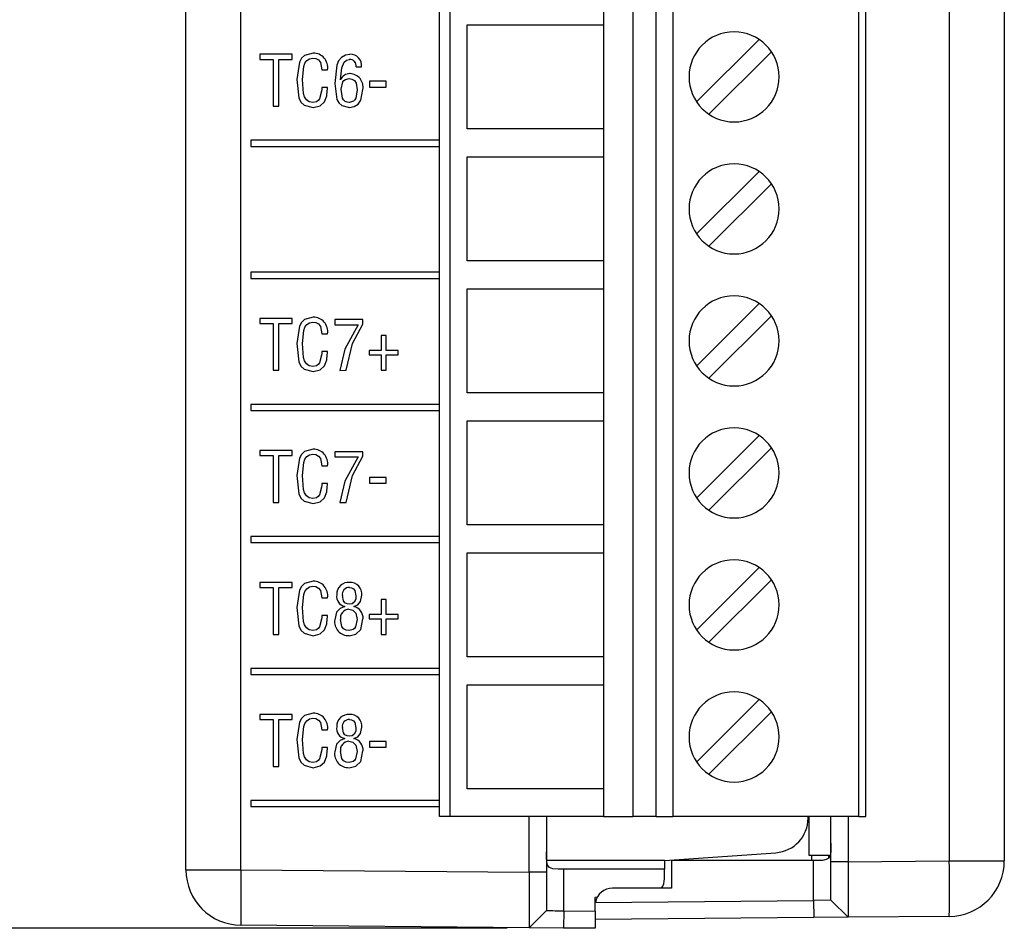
# Model space of a CAD drawing. Header units: millimetres. Extents: x 0 to 559, y 0 to 432.
# Tile 3 of 24: x 128 to 157, y 96 to 122. Entities that reach past the tile are written whole.
import ezdxf

# ---------------------------------------------------------------- set-up
doc = ezdxf.new("R2010")
doc.units = ezdxf.units.MM
doc.header["$LTSCALE"] = 2
doc.layers.add('DIMENSIONS', color=140, linetype='Continuous', lineweight=25)
doc.styles.add('SLDTEXTSTYLE0', font='TXT', dxfattribs={"width": 0.7})
doc.dimstyles.new('SLDDIMSTYLE0', dxfattribs={"dimtxt": 4.316016, "dimasz": 6.604, "dimexe": 0, "dimexo": 0.0625, "dimgap": 1.079004, "dimtad": 0, "dimtih": 1, "dimtoh": 1, "dimdec": 1, "dimrnd": 1e-09, "dimzin": 12, "dimdsep": 46, "dimtxsty": 'SLDTEXTSTYLE0', "dimsah": 1, "dimcen": 0.09, "dimadec": 0, "dimazin": 3, "dimtfac": 1, "dimtdec": 1, "dimtofl": 0, "dimtmove": 0, "dimatfit": 3, "dimfxl": 0, "dimfrac": 2, "dimtolj": 1, "dimtzin": 12, "dimarcsym": 0})

# ---------------------------------------------------------------- blocks, each defined once
blk = doc.blocks.new('_D')
at = {"layer": 'DIMENSIONS'}
for p, q in [((132.656, 200.076), (101.676, 200.076)), ((108.026, 200.076), (108.026, 155.633)), ((101.614, 147.807), (100.164, 147.807)), ((100.164, 147.807), (100.164, 140.947)), ((114.439, 147.807), (115.889, 147.807)), ((115.889, 147.807), (115.889, 140.947)), ((100.164, 140.947), (101.614, 140.947)), ((115.889, 140.947), (114.439, 140.947)), ((108.026, 95.537), (108.026, 139.981)), ((142.284, 95.537), (101.676, 95.537))]:
    blk.add_line(p, q, dxfattribs=at)
for points in [[(108.026, 200.076), (107.01, 193.472), (109.042, 193.472)], [(108.026, 95.537), (109.042, 102.141), (107.01, 102.141)]]:
    blk.add_solid(points, dxfattribs=at)
at = {"layer": 'DIMENSIONS', "char_height": 4.2333, "attachment_point": 1, "style": 'SLDTEXTSTYLE0'}
for s, insert in [('104.5', (99.818, 154.23)), ('4.12', (101.614, 146.404))]:
    blk.add_mtext(s, dxfattribs=dict(at, insert=insert))

msp = doc.modelspace()

# ---------------------------------------------------------------- linework, layer by layer
for p, q in [((155.043, 168.964), (155.043, 97.481)), ((156.629, 168.964), (156.629, 97.481)), ((140.333, 98.76), (140.333, 168.13)), ((140.633, 168.13), (140.633, 98.76)), ((145.914, 168.13), (145.914, 98.76)), ((146.582, 98.76), (146.582, 168.13)), ((147.065, 168.13), (147.065, 98.76)), ((152.433, 98.76), (152.433, 168.13)), ((152.633, 98.76), (152.633, 168.13)), ((134.605, 97.227), (134.605, 162.099)), ((133.019, 97.227), (133.019, 161.849)), ((145.07, 122.42), (145.07, 121.61)), ((141.133, 121.61), (145.07, 121.61)), ((141.133, 118.61), (141.133, 121.61)), ((145.07, 121.61), (145.07, 118.61)), ((147.754, 119.385), (149.558, 121.189)), ((136.085, 120.761), (135.147, 120.761)), ((135.147, 120.761), (135.147, 120.615)), ((135.147, 120.761), (135.147, 120.615)), ((136.085, 120.615), (136.085, 120.761)), ((149.912, 120.836), (148.108, 119.032)), ((135.147, 120.615), (135.536, 120.615)), ((135.536, 120.615), (135.536, 119.261)), ((135.536, 120.615), (135.536, 120.615)), ((135.536, 120.615), (135.536, 119.261)), ((135.697, 119.261), (135.697, 120.615)), ((135.697, 120.615), (136.085, 120.615)), ((136.676, 120.651), (136.676, 120.651)), ((137.734, 120.614), (137.734, 120.614)), ((133.019, 120.438), (133.014, 120.438)), ((136.945, 120.317), (137.106, 120.317)), ((137.928, 120.4), (138.089, 120.4)), ((136.22, 120.032), (136.22, 120.032)), ((137.314, 119.921), (137.314, 119.921)), ((137.482, 120.024), (137.479, 120.024)), ((137.482, 120.024), (137.482, 120.024)), ((137.726, 120.058), (137.726, 120.058)), ((138.796, 119.982), (138.316, 119.982)), ((138.316, 119.982), (138.316, 119.817)), ((138.316, 119.982), (138.316, 119.817)), ((138.796, 119.817), (138.796, 119.982)), ((136.935, 119.7), (136.935, 119.7)), ((137.106, 119.803), (136.945, 119.803)), ((137.964, 119.737), (137.963, 119.737)), ((137.963, 119.737), (137.963, 119.737)), ((138.316, 119.817), (138.796, 119.817)), ((136.676, 119.37), (136.676, 119.37)), ((137.738, 119.37), (137.738, 119.37)), ((135.536, 119.261), (135.697, 119.261)), ((137.741, 119.223), (137.742, 119.223)), ((145.07, 118.61), (141.133, 118.61)), ((145.07, 118.61), (145.07, 117.8)), ((140.333, 118.279), (134.893, 118.279)), ((134.893, 118.279), (134.893, 118.099)), ((134.893, 118.279), (134.893, 118.099)), ((134.893, 118.099), (140.333, 118.099)), ((141.133, 117.8), (145.07, 117.8)), ((141.133, 114.8), (141.133, 117.8)), ((145.07, 117.8), (145.07, 114.8)), ((147.754, 115.575), (149.558, 117.379)), ((149.912, 117.026), (148.108, 115.222)), ((145.07, 114.8), (141.133, 114.8)), ((145.07, 114.8), (145.07, 113.99)), ((140.333, 114.469), (134.893, 114.469)), ((134.893, 114.469), (134.893, 114.289)), ((134.893, 114.469), (134.893, 114.289)), ((134.893, 114.289), (140.333, 114.289)), ((141.133, 113.99), (145.07, 113.99)), ((141.133, 110.99), (141.133, 113.99)), ((145.07, 113.99), (145.07, 110.99)), ((147.754, 111.765), (149.558, 113.569)), ((136.085, 113.141), (135.147, 113.141)), ((135.147, 113.141), (135.147, 112.995)), ((135.147, 113.141), (135.147, 112.995)), ((136.085, 112.995), (136.085, 113.141)), ((138.128, 113.103), (137.314, 113.103)), ((137.314, 113.103), (137.314, 112.957)), ((137.314, 113.103), (137.314, 112.957)), ((138.128, 112.969), (138.128, 113.103)), ((149.912, 113.216), (148.108, 111.412)), ((135.147, 112.995), (135.536, 112.995)), ((135.536, 112.995), (135.536, 111.641)), ((135.536, 112.995), (135.536, 111.641)), ((135.536, 112.995), (135.536, 112.995)), ((135.697, 111.641), (135.697, 112.995)), ((135.697, 112.995), (136.085, 112.995)), ((136.676, 113.031), (136.676, 113.031)), ((137.314, 112.957), (137.992, 112.957)), ((137.992, 112.957), (137.992, 112.957)), ((136.945, 112.697), (137.106, 112.697)), ((138.794, 112.646), (138.651, 112.646)), ((138.651, 112.646), (138.651, 112.213)), ((138.652, 112.646), (138.652, 112.213)), ((138.794, 112.213), (138.794, 112.646)), ((136.22, 112.412), (136.22, 112.412)), ((138.651, 112.213), (138.309, 112.213)), ((138.309, 112.213), (138.309, 112.086)), ((138.309, 112.213), (138.309, 112.086)), ((138.652, 112.213), (138.651, 112.213)), ((139.138, 112.213), (138.794, 112.213)), ((139.138, 112.086), (139.138, 112.213)), ((136.935, 112.08), (136.935, 112.08)), ((137.106, 112.183), (136.945, 112.183)), ((138.309, 112.086), (138.651, 112.086)), ((138.651, 112.086), (138.651, 111.641)), ((138.652, 112.086), (138.651, 112.086)), ((138.652, 112.086), (138.652, 111.641)), ((138.794, 111.641), (138.794, 112.086)), ((138.794, 112.086), (139.138, 112.086)), ((135.536, 111.641), (135.697, 111.641)), ((136.676, 111.75), (136.676, 111.75)), ((137.456, 111.64), (137.64, 111.641)), ((138.651, 111.641), (138.794, 111.641)), ((145.07, 110.99), (141.133, 110.99)), ((145.07, 110.99), (145.07, 110.18)), ((140.333, 110.659), (134.893, 110.659)), ((134.893, 110.659), (134.893, 110.479)), ((134.893, 110.659), (134.893, 110.479)), ((134.893, 110.479), (140.333, 110.479)), ((141.133, 110.18), (145.07, 110.18)), ((141.133, 107.18), (141.133, 110.18)), ((145.07, 110.18), (145.07, 107.18)), ((147.754, 107.955), (149.558, 109.759)), ((149.912, 109.406), (148.108, 107.602)), ((136.085, 109.331), (135.147, 109.331)), ((135.147, 109.331), (135.147, 109.185)), ((135.147, 109.331), (135.147, 109.185)), ((135.147, 109.185), (135.536, 109.185)), ((135.536, 109.185), (135.536, 107.831)), ((135.536, 109.185), (135.536, 107.831)), ((135.536, 109.185), (135.536, 109.185)), ((135.697, 107.831), (135.697, 109.185)), ((135.697, 109.185), (136.085, 109.185)), ((136.085, 109.185), (136.085, 109.331)), ((136.676, 109.221), (136.676, 109.221)), ((138.128, 109.293), (137.314, 109.293)), ((137.314, 109.293), (137.314, 109.147)), ((137.314, 109.293), (137.314, 109.147)), ((137.314, 109.147), (137.992, 109.147)), ((137.992, 109.147), (137.992, 109.147)), ((138.128, 109.159), (138.128, 109.293)), ((136.945, 108.887), (137.106, 108.887)), ((136.22, 108.602), (136.22, 108.602)), ((138.796, 108.552), (138.316, 108.552)), ((138.316, 108.552), (138.316, 108.387)), ((138.316, 108.552), (138.316, 108.387)), ((138.796, 108.387), (138.796, 108.552)), ((136.935, 108.27), (136.935, 108.27)), ((137.106, 108.373), (136.945, 108.373)), ((138.316, 108.387), (138.796, 108.387)), ((135.536, 107.831), (135.697, 107.831)), ((136.676, 107.94), (136.676, 107.94)), ((137.456, 107.83), (137.64, 107.831)), ((145.07, 107.18), (141.133, 107.18)), ((145.07, 107.18), (145.07, 106.37)), ((140.333, 106.849), (134.893, 106.849)), ((134.893, 106.849), (134.893, 106.669)), ((134.893, 106.849), (134.893, 106.669)), ((134.893, 106.669), (140.333, 106.669)), ((141.133, 106.37), (145.07, 106.37)), ((141.133, 103.37), (141.133, 106.37)), ((145.07, 106.37), (145.07, 103.37)), ((147.754, 104.145), (149.558, 105.949)), ((136.085, 105.521), (135.147, 105.521)), ((135.147, 105.521), (135.147, 105.375)), ((135.147, 105.521), (135.147, 105.375)), ((136.085, 105.375), (136.085, 105.521)), ((136.676, 105.411), (136.676, 105.411)), ((137.747, 105.52), (137.747, 105.52)), ((149.912, 105.596), (148.108, 103.792)), ((135.147, 105.375), (135.536, 105.375)), ((135.536, 105.375), (135.536, 104.021)), ((135.536, 105.375), (135.536, 105.375)), ((135.536, 105.375), (135.536, 104.021)), ((135.697, 104.021), (135.697, 105.375)), ((135.697, 105.375), (136.085, 105.375)), ((137.37, 105.161), (137.37, 105.161)), ((137.534, 105.142), (137.534, 105.143)), ((137.735, 105.374), (137.734, 105.374)), ((137.926, 105.136), (137.926, 105.136)), ((136.945, 105.077), (137.106, 105.077)), ((137.602, 104.826), (137.602, 104.822)), ((137.602, 104.826), (137.602, 104.826)), ((137.602, 104.826), (137.602, 104.822)), ((137.602, 104.822), (137.602, 104.822)), ((137.737, 104.89), (137.736, 104.89)), ((137.865, 104.822), (137.865, 104.826)), ((138.794, 105.026), (138.651, 105.026)), ((138.651, 105.026), (138.651, 104.593)), ((138.652, 105.026), (138.652, 104.593)), ((138.794, 104.593), (138.794, 105.026)), ((136.22, 104.792), (136.22, 104.792)), ((137.106, 104.563), (136.945, 104.563)), ((137.721, 104.744), (137.721, 104.744)), ((138.651, 104.593), (138.309, 104.593)), ((138.309, 104.593), (138.309, 104.466)), ((138.309, 104.593), (138.309, 104.466)), ((138.652, 104.593), (138.651, 104.593)), ((139.138, 104.593), (138.794, 104.593)), ((139.138, 104.466), (139.138, 104.593)), ((136.935, 104.46), (136.935, 104.46)), ((137.314, 104.443), (137.314, 104.443)), ((137.479, 104.449), (137.479, 104.449)), ((137.963, 104.451), (137.963, 104.451)), ((138.309, 104.466), (138.651, 104.466)), ((138.651, 104.466), (138.651, 104.021)), ((138.652, 104.466), (138.651, 104.466)), ((138.652, 104.466), (138.652, 104.021)), ((138.794, 104.021), (138.794, 104.466)), ((138.794, 104.466), (139.138, 104.466)), ((135.536, 104.021), (135.697, 104.021)), ((136.676, 104.13), (136.676, 104.13)), ((137.733, 104.13), (137.733, 104.13)), ((138.651, 104.021), (138.794, 104.021)), ((145.07, 103.37), (141.133, 103.37)), ((145.07, 103.37), (145.07, 102.56)), ((140.333, 103.039), (134.893, 103.039)), ((134.893, 103.039), (134.893, 102.859)), ((134.893, 103.039), (134.893, 102.859)), ((134.893, 102.859), (140.333, 102.859)), ((141.133, 102.56), (145.07, 102.56)), ((141.133, 99.56), (141.133, 102.56)), ((145.07, 102.56), (145.07, 99.56)), ((147.754, 100.335), (149.558, 102.139)), ((136.085, 101.711), (135.147, 101.711)), ((135.147, 101.711), (135.147, 101.565)), ((135.147, 101.711), (135.147, 101.565)), ((136.085, 101.565), (136.085, 101.711)), ((137.747, 101.71), (137.747, 101.71)), ((149.912, 101.786), (148.108, 99.982)), ((135.147, 101.565), (135.536, 101.565)), ((135.536, 101.565), (135.536, 100.211)), ((135.536, 101.565), (135.536, 100.211)), ((135.536, 101.565), (135.536, 101.565)), ((135.697, 100.211), (135.697, 101.565)), ((135.697, 101.565), (136.085, 101.565)), ((136.676, 101.601), (136.676, 101.601)), ((137.735, 101.564), (137.734, 101.564)), ((136.945, 101.267), (137.106, 101.267)), ((137.37, 101.351), (137.37, 101.351)), ((137.534, 101.332), (137.534, 101.333)), ((137.926, 101.326), (137.926, 101.326)), ((138.086, 101.373), (138.08, 101.374)), ((136.22, 100.982), (136.22, 100.982)), ((137.602, 101.016), (137.602, 101.012)), ((137.602, 101.016), (137.602, 101.016)), ((137.602, 101.016), (137.602, 101.012)), ((137.602, 101.012), (137.602, 101.012)), ((137.721, 100.934), (137.721, 100.934)), ((137.737, 101.08), (137.736, 101.08)), ((137.865, 101.012), (137.865, 101.016)), ((138.796, 100.932), (138.316, 100.932)), ((138.316, 100.932), (138.316, 100.767)), ((138.316, 100.932), (138.316, 100.767)), ((138.796, 100.767), (138.796, 100.932)), ((136.935, 100.65), (136.935, 100.65)), ((137.106, 100.753), (136.945, 100.753)), ((137.314, 100.633), (137.314, 100.633)), ((137.479, 100.639), (137.479, 100.639)), ((137.963, 100.641), (137.963, 100.641)), ((138.316, 100.767), (138.796, 100.767)), ((136.676, 100.32), (136.676, 100.32)), ((137.733, 100.32), (137.733, 100.32)), ((135.536, 100.211), (135.697, 100.211)), ((145.07, 99.56), (141.133, 99.56)), ((145.07, 99.56), (145.07, 98.76)), ((140.333, 99.229), (134.893, 99.229)), ((134.893, 99.229), (134.893, 99.049)), ((134.893, 99.229), (134.893, 99.049)), ((134.893, 99.049), (140.333, 99.049)), ((145.07, 98.76), (140.633, 98.76)), ((142.923, 97.154), (142.923, 98.76)), ((143.419, 98.76), (143.419, 97.154)), ((145.07, 98.76), (145.914, 98.76)), ((146.582, 98.76), (145.914, 98.76)), ((152.433, 98.76), (147.065, 98.76)), ((150.969, 98.717), (150.969, 98.76)), ((150.989, 98.76), (150.989, 97.644)), ((151.629, 97.455), (151.629, 98.76)), ((152.129, 98.76), (152.129, 97.455)), ((146.824, 97.494), (150.039, 97.719)), ((146.824, 97.494), (143.425, 97.494)), ((146.824, 97.494), (146.824, 97.24)), ((151.129, 97.494), (147.024, 97.494)), ((147.024, 97.494), (147.024, 96.694)), ((150.989, 97.644), (151.608, 97.644)), ((151.069, 97.644), (151.069, 97.494)), ((151.129, 96.342), (151.129, 97.494)), ((151.561, 97.644), (151.561, 97.561)), ((151.629, 96.351), (151.629, 97.455)), ((152.129, 97.455), (151.629, 97.455)), ((152.129, 97.455), (155.043, 97.481)), ((155.043, 97.481), (156.629, 97.481)), ((133.019, 97.227), (134.605, 97.227)), ((134.605, 97.227), (142.923, 97.154)), ((143.419, 97.154), (142.923, 97.154)), ((143.419, 97.154), (143.419, 96.05)), ((143.919, 96.041), (143.919, 97.24)), ((146.824, 97.24), (143.919, 97.24)), ((146.824, 96.967), (146.824, 97.24)), ((147.024, 96.694), (145.324, 96.694)), ((144.824, 96.44), (144.89, 96.442)), ((144.824, 96.194), (144.824, 96.44)), ((144.833, 96.287), (151.129, 96.342)), ((151.629, 96.351), (151.129, 96.342)), ((151.129, 96.342), (151.134, 95.847)), ((151.629, 96.351), (151.638, 96.342)), ((151.638, 96.342), (152.129, 95.855)), ((143.41, 96.041), (142.923, 95.554)), ((143.41, 96.041), (143.419, 96.05)), ((143.919, 96.041), (143.915, 95.545)), ((143.919, 96.041), (144.824, 96.033)), ((144.824, 96.037), (144.824, 96.194)), ((144.824, 96.033), (144.824, 96.037)), ((144.824, 96.033), (144.824, 95.537)), ((151.134, 95.847), (144.824, 95.791)), ((152.129, 95.855), (151.134, 95.847)), ((155.043, 95.881), (152.129, 95.855)), ((142.923, 95.554), (134.605, 95.627)), ((143.915, 95.545), (142.923, 95.554)), ((144.824, 95.537), (143.915, 95.545))]:
    msp.add_line(p, q)
at = {"flags": 128}
for points in [[(136.688, 120.797), (136.445, 120.731), (136.351, 120.645), (136.293, 120.533), (136.22, 120.032)], [(136.688, 120.797), (136.445, 120.731), (136.351, 120.645), (136.293, 120.533), (136.22, 120.032)], [(137.752, 120.76), (137.622, 120.736), (137.505, 120.673), (137.419, 120.572), (137.371, 120.448), (137.314, 119.921)], [(137.752, 120.76), (137.622, 120.736), (137.505, 120.673), (137.419, 120.572), (137.371, 120.448), (137.314, 119.921)], [(136.385, 120.036), (136.421, 120.412), (136.45, 120.502), (136.504, 120.579), (136.583, 120.63), (136.676, 120.651)], [(136.676, 120.651), (136.766, 120.639), (136.847, 120.598), (136.901, 120.526), (136.945, 120.317)], [(136.676, 120.651), (136.766, 120.639), (136.847, 120.598), (136.901, 120.526), (136.945, 120.317)], [(137.479, 120.024), (137.515, 120.373), (137.581, 120.534), (137.649, 120.59), (137.734, 120.614)], [(136.22, 120.032), (136.281, 119.503), (136.337, 119.383), (136.434, 119.292), (136.69, 119.223)], [(136.22, 120.032), (136.281, 119.503), (136.337, 119.383), (136.435, 119.292), (136.69, 119.223)], [(136.676, 119.37), (136.578, 119.394), (136.495, 119.451), (136.44, 119.536), (136.412, 119.633), (136.385, 120.036)], [(137.314, 119.921), (137.377, 119.461), (137.431, 119.358), (137.518, 119.282), (137.741, 119.223)], [(137.314, 119.921), (137.377, 119.461), (137.431, 119.358), (137.518, 119.282), (137.742, 119.223)], [(137.498, 119.753), (137.543, 119.963), (137.575, 120.006), (137.62, 120.035), (137.726, 120.058)], [(137.726, 120.058), (137.809, 120.045), (137.882, 120.003), (137.929, 119.932), (137.963, 119.737)], [(137.726, 120.058), (137.809, 120.045), (137.882, 120.003), (137.929, 119.932), (137.963, 119.737)], [(136.935, 119.7), (136.873, 119.474), (136.838, 119.427), (136.79, 119.394), (136.676, 119.37)], [(136.935, 119.7), (136.873, 119.474), (136.838, 119.427), (136.79, 119.394), (136.676, 119.37)], [(136.945, 119.803), (136.939, 119.745), (136.935, 119.7)], [(136.945, 119.803), (136.939, 119.745), (136.935, 119.7)], [(137.013, 119.387), (137.082, 119.562), (137.098, 119.71)], [(137.098, 119.71), (137.103, 119.762), (137.106, 119.803)], [(137.738, 119.37), (137.674, 119.376), (137.615, 119.401), (137.567, 119.444), (137.533, 119.499), (137.498, 119.753)], [(137.964, 119.737), (137.924, 119.499), (137.896, 119.446), (137.853, 119.404), (137.738, 119.37)], [(137.963, 119.737), (137.924, 119.499), (137.896, 119.446), (137.852, 119.404), (137.738, 119.37)], [(137.742, 119.223), (137.874, 119.25), (137.985, 119.326), (138.063, 119.436), (138.128, 119.747)], [(136.69, 119.223), (136.893, 119.274), (137.013, 119.387)], [(136.688, 113.177), (136.445, 113.111), (136.351, 113.025), (136.293, 112.913), (136.22, 112.412)], [(136.688, 113.177), (136.445, 113.111), (136.351, 113.025), (136.293, 112.913), (136.22, 112.412)], [(136.385, 112.416), (136.421, 112.792), (136.45, 112.882), (136.504, 112.959), (136.583, 113.01), (136.676, 113.031)], [(136.676, 113.031), (136.766, 113.019), (136.847, 112.978), (136.901, 112.906), (136.945, 112.697)], [(136.676, 113.031), (136.766, 113.019), (136.847, 112.978), (136.901, 112.906), (136.945, 112.697)], [(137.992, 112.957), (137.605, 112.254), (137.456, 111.64)], [(137.992, 112.957), (137.606, 112.254), (137.456, 111.64)], [(137.64, 111.641), (137.823, 112.419), (138.128, 112.969)], [(136.22, 112.412), (136.281, 111.883), (136.337, 111.763), (136.434, 111.672), (136.69, 111.603)], [(136.22, 112.412), (136.281, 111.883), (136.337, 111.763), (136.435, 111.672), (136.69, 111.603)], [(136.676, 111.75), (136.578, 111.774), (136.495, 111.831), (136.44, 111.916), (136.412, 112.013), (136.385, 112.416)], [(136.935, 112.08), (136.873, 111.854), (136.838, 111.807), (136.79, 111.774), (136.676, 111.75)], [(136.935, 112.08), (136.873, 111.854), (136.838, 111.807), (136.79, 111.774), (136.676, 111.75)], [(136.945, 112.183), (136.939, 112.125), (136.935, 112.08)], [(136.945, 112.183), (136.939, 112.125), (136.935, 112.08)], [(137.013, 111.767), (137.082, 111.942), (137.098, 112.09)], [(137.098, 112.09), (137.103, 112.142), (137.106, 112.183)], [(136.69, 111.603), (136.893, 111.654), (137.013, 111.767)], [(136.688, 109.367), (136.445, 109.301), (136.351, 109.215), (136.293, 109.103), (136.22, 108.602)], [(136.688, 109.367), (136.445, 109.301), (136.351, 109.215), (136.293, 109.103), (136.22, 108.602)], [(136.385, 108.606), (136.421, 108.982), (136.45, 109.072), (136.504, 109.149), (136.583, 109.2), (136.676, 109.221)], [(136.676, 109.221), (136.766, 109.209), (136.847, 109.168), (136.901, 109.096), (136.945, 108.887)], [(136.676, 109.221), (136.766, 109.209), (136.847, 109.168), (136.901, 109.096), (136.945, 108.887)], [(137.992, 109.147), (137.605, 108.444), (137.456, 107.83)], [(137.992, 109.147), (137.606, 108.444), (137.456, 107.83)], [(137.64, 107.831), (137.823, 108.609), (138.128, 109.159)], [(136.22, 108.602), (136.281, 108.073), (136.337, 107.953), (136.434, 107.862), (136.69, 107.793)], [(136.22, 108.602), (136.281, 108.073), (136.337, 107.953), (136.435, 107.862), (136.69, 107.793)], [(136.676, 107.94), (136.578, 107.964), (136.495, 108.021), (136.44, 108.106), (136.412, 108.203), (136.385, 108.606)], [(136.935, 108.27), (136.873, 108.044), (136.838, 107.997), (136.79, 107.964), (136.676, 107.94)], [(136.935, 108.27), (136.873, 108.044), (136.838, 107.997), (136.79, 107.964), (136.676, 107.94)], [(136.945, 108.373), (136.939, 108.315), (136.935, 108.27)], [(136.945, 108.373), (136.939, 108.315), (136.935, 108.27)], [(137.013, 107.957), (137.082, 108.132), (137.098, 108.28)], [(137.098, 108.28), (137.103, 108.332), (137.106, 108.373)], [(136.69, 107.793), (136.893, 107.844), (137.013, 107.957)], [(136.688, 105.557), (136.445, 105.491), (136.351, 105.405), (136.293, 105.293), (136.22, 104.792)], [(136.688, 105.557), (136.445, 105.491), (136.351, 105.405), (136.293, 105.293), (136.22, 104.792)], [(136.385, 104.796), (136.421, 105.172), (136.45, 105.262), (136.504, 105.339), (136.583, 105.39), (136.676, 105.411)], [(136.676, 105.411), (136.766, 105.399), (136.847, 105.358), (136.901, 105.286), (136.945, 105.077)], [(136.676, 105.411), (136.766, 105.399), (136.847, 105.358), (136.901, 105.286), (136.945, 105.077)], [(137.736, 104.89), (137.668, 104.899), (137.608, 104.931), (137.566, 104.985), (137.534, 105.142)], [(137.734, 105.374), (137.799, 105.366), (137.858, 105.338), (137.897, 105.286), (137.926, 105.136)], [(137.735, 105.374), (137.799, 105.366), (137.858, 105.338), (137.897, 105.286), (137.926, 105.136)], [(137.926, 105.136), (137.917, 105.037), (137.876, 104.947), (137.813, 104.903), (137.736, 104.89)], [(137.926, 105.136), (137.917, 105.037), (137.877, 104.947), (137.813, 104.903), (137.737, 104.89)], [(137.865, 104.826), (137.977, 104.872), (138.053, 104.965), (138.091, 105.15)], [(137.602, 104.822), (137.468, 104.768), (137.368, 104.663), (137.314, 104.443)], [(137.602, 104.822), (137.468, 104.768), (137.368, 104.663), (137.314, 104.443)], [(136.22, 104.792), (136.281, 104.263), (136.337, 104.143), (136.434, 104.052), (136.69, 103.983)], [(136.22, 104.792), (136.281, 104.263), (136.337, 104.143), (136.435, 104.052), (136.69, 103.983)], [(136.676, 104.13), (136.578, 104.154), (136.495, 104.211), (136.44, 104.296), (136.412, 104.393), (136.385, 104.796)], [(136.945, 104.563), (136.939, 104.505), (136.935, 104.46)], [(136.945, 104.563), (136.939, 104.505), (136.935, 104.46)], [(137.098, 104.47), (137.103, 104.522), (137.106, 104.563)], [(137.721, 104.744), (137.838, 104.718), (137.922, 104.634), (137.963, 104.451)], [(137.721, 104.744), (137.838, 104.718), (137.922, 104.634), (137.963, 104.451)], [(136.935, 104.46), (136.873, 104.234), (136.838, 104.187), (136.79, 104.154), (136.676, 104.13)], [(136.935, 104.46), (136.873, 104.234), (136.838, 104.187), (136.79, 104.154), (136.676, 104.13)], [(137.013, 104.147), (137.082, 104.322), (137.098, 104.47)], [(137.733, 104.13), (137.647, 104.141), (137.57, 104.18), (137.518, 104.249), (137.479, 104.449)], [(137.729, 103.983), (137.922, 104.025), (138.061, 104.163), (138.128, 104.465)], [(137.963, 104.451), (137.916, 104.236), (137.883, 104.191), (137.84, 104.157), (137.733, 104.13)], [(137.963, 104.451), (137.916, 104.236), (137.883, 104.191), (137.84, 104.157), (137.733, 104.13)], [(136.69, 103.983), (136.893, 104.034), (137.013, 104.147)], [(136.688, 101.747), (136.445, 101.681), (136.351, 101.595), (136.293, 101.483), (136.22, 100.982)], [(136.688, 101.747), (136.445, 101.681), (136.351, 101.595), (136.293, 101.483), (136.22, 100.982)], [(136.385, 100.986), (136.421, 101.362), (136.45, 101.452), (136.504, 101.529), (136.583, 101.58), (136.676, 101.601)], [(136.676, 101.601), (136.766, 101.589), (136.847, 101.548), (136.901, 101.476), (136.945, 101.267)], [(136.676, 101.601), (136.766, 101.589), (136.847, 101.548), (136.901, 101.476), (136.945, 101.267)], [(137.734, 101.564), (137.799, 101.556), (137.858, 101.528), (137.897, 101.476), (137.926, 101.326)], [(137.735, 101.564), (137.799, 101.556), (137.858, 101.528), (137.897, 101.476), (137.926, 101.326)], [(137.736, 101.08), (137.668, 101.089), (137.608, 101.121), (137.566, 101.175), (137.534, 101.332)], [(137.926, 101.326), (137.917, 101.227), (137.876, 101.137), (137.813, 101.093), (137.736, 101.08)], [(137.926, 101.326), (137.917, 101.227), (137.877, 101.137), (137.813, 101.093), (137.737, 101.08)], [(137.865, 101.016), (137.977, 101.062), (138.053, 101.155), (138.091, 101.34)], [(136.22, 100.982), (136.281, 100.453), (136.337, 100.333), (136.434, 100.242), (136.69, 100.173)], [(136.22, 100.982), (136.281, 100.453), (136.337, 100.333), (136.435, 100.242), (136.69, 100.173)], [(136.676, 100.32), (136.578, 100.344), (136.495, 100.401), (136.44, 100.486), (136.412, 100.583), (136.385, 100.986)], [(137.602, 101.012), (137.468, 100.958), (137.368, 100.853), (137.314, 100.633)], [(137.602, 101.012), (137.468, 100.958), (137.368, 100.853), (137.314, 100.633)], [(137.721, 100.934), (137.838, 100.908), (137.922, 100.824), (137.963, 100.641)], [(137.721, 100.934), (137.838, 100.908), (137.922, 100.824), (137.963, 100.641)], [(136.935, 100.65), (136.873, 100.424), (136.838, 100.377), (136.79, 100.344), (136.676, 100.32)], [(136.935, 100.65), (136.873, 100.424), (136.838, 100.377), (136.79, 100.344), (136.676, 100.32)], [(136.945, 100.753), (136.939, 100.695), (136.935, 100.65)], [(136.945, 100.753), (136.939, 100.695), (136.935, 100.65)], [(137.013, 100.337), (137.082, 100.512), (137.098, 100.66)], [(137.098, 100.66), (137.103, 100.712), (137.106, 100.753)], [(137.733, 100.32), (137.647, 100.331), (137.57, 100.37), (137.518, 100.439), (137.479, 100.639)], [(137.729, 100.173), (137.922, 100.215), (138.061, 100.353), (138.128, 100.655)], [(137.963, 100.641), (137.916, 100.426), (137.883, 100.381), (137.84, 100.347), (137.733, 100.32)], [(137.963, 100.641), (137.916, 100.426), (137.883, 100.381), (137.84, 100.347), (137.733, 100.32)], [(136.69, 100.173), (136.893, 100.224), (137.013, 100.337)], [(140.633, 98.76), (140.574, 98.76), (140.518, 98.76), (140.466, 98.76), (140.421, 98.76), (140.383, 98.76), (140.356, 98.76), (140.339, 98.76), (140.333, 98.76)], [(146.582, 98.76), (146.609, 98.76), (146.649, 98.76), (146.7, 98.76), (146.76, 98.76), (146.829, 98.76), (146.904, 98.76), (146.983, 98.76), (147.065, 98.76)], [(152.433, 98.76), (152.472, 98.76), (152.509, 98.76), (152.544, 98.76), (152.574, 98.76), (152.599, 98.76), (152.618, 98.76), (152.629, 98.76), (152.633, 98.76)], [(143.919, 97.24), (143.755, 97.241), (143.609, 97.252), (143.504, 97.292), (143.45, 97.362), (143.427, 97.458), (143.42, 97.586), (143.419, 97.74)], [(151.629, 97.994), (151.629, 97.863), (151.624, 97.741), (151.606, 97.637), (151.563, 97.562), (151.494, 97.52), (151.383, 97.499), (151.292, 97.496), (151.129, 97.494)], [(144.824, 96.194), (144.827, 96.247), (144.833, 96.287)]]:
    msp.add_lwpolyline(points, dxfattribs=at)
for centre, radius, start, end in [((148.833, 120.11), 1.3, 90, 270), ((148.833, 120.11), 1.3, 270, 90), ((136.693, 120.379), 0.418, 351.4947, 90.6778), ((137.763, 120.433), 0.328, 354.2859, 91.9006), ((137.745, 120.43), 0.185, 350.6508, 93.6627), ((137.746, 120.43), 0.185, 350.6508, 93.6627), ((137.752, 119.913), 0.291, 89.6722, 157.5967), ((137.752, 119.913), 0.291, 89.6722, 157.5967), ((137.738, 119.81), 0.394, 350.8231, 87.8287), ((148.833, 116.3), 1.3, 90, 270), ((148.833, 116.3), 1.3, 270, 90), ((148.833, 112.49), 1.3, 90, 270), ((148.833, 112.49), 1.3, 270, 90), ((136.693, 112.759), 0.418, 351.4947, 90.6778), ((148.833, 108.68), 1.3, 90, 270), ((148.833, 108.68), 1.3, 270, 90), ((136.693, 108.949), 0.418, 351.4947, 90.6778), ((148.833, 104.87), 1.3, 90, 270), ((148.833, 104.87), 1.3, 270, 90), ((136.693, 105.139), 0.418, 351.4947, 90.6778), ((137.714, 105.177), 0.345, 84.5236, 182.7282), ((137.714, 105.177), 0.345, 84.5236, 182.7282), ((137.765, 105.193), 0.328, 352.5953, 93.2636), ((137.656, 105.111), 0.291, 170.1987, 259.1895), ((137.656, 105.111), 0.291, 170.1987, 259.1895), ((137.726, 105.18), 0.195, 87.4307, 190.9841), ((137.802, 104.5), 0.328, 353.8476, 78.9761), ((137.727, 104.492), 0.252, 91.269, 189.9001), ((137.709, 104.383), 0.4, 171.3684, 272.8989), ((137.709, 104.383), 0.4, 171.3684, 272.8989), ((148.833, 101.06), 1.3, 90, 270), ((148.833, 101.06), 1.3, 270, 90), ((136.693, 101.329), 0.418, 351.4947, 90.6778), ((137.714, 101.367), 0.345, 84.5236, 182.7282), ((137.714, 101.367), 0.345, 84.5236, 182.7282), ((137.765, 101.383), 0.328, 352.5953, 93.2636), ((137.726, 101.37), 0.195, 87.4307, 190.9841), ((137.656, 101.301), 0.291, 170.1987, 259.1895), ((137.656, 101.301), 0.291, 170.1987, 259.1895), ((137.727, 100.682), 0.252, 91.269, 189.9001), ((137.802, 100.69), 0.328, 353.8476, 78.9761), ((137.709, 100.573), 0.4, 171.3684, 272.8989), ((137.709, 100.573), 0.4, 171.3684, 272.8989), ((149.969, 98.717), 1, 274, 360), ((-8.482, 96.655), 160.614, 359.71463, 0.28537), ((109.204, 96.681), 45.846, 359.0002, 0.9998), ((155.029, 97.481), 1.6, 270.5, 0), ((134.619, 97.227), 1.6, 180, 269.5), ((180.445, 96.427), 45.846, 179.0002, 180.9998), ((277.846, 96.354), 134.925, 179.66029, 180.33971), ((146.324, 96.967), 0.5, 327.0096, 0), ((145.324, 96.194), 0.5, 90, 169.3121), ((146.993, 288.181), 192.164, 268.93417, 269.08328)]:
    msp.add_arc(centre, radius, start, end)

# ---------------------------------------------------------------- dimensions: what is measured, and where the dimension line sits
at = {"layer": 'DIMENSIONS'}
dim = msp.add_linear_dim(base=(108.026, 95.537), p1=(135.196, 200.076), p2=(144.824, 95.537), angle=90, dimstyle='SLDDIMSTYLE0', dxfattribs=at)
dim.commit()
dim.dimension.update_dxf_attribs({"geometry": '_D', "text_midpoint": (108.026, 147.807), "dimtype": 160})

doc.saveas('drawing.dxf')
